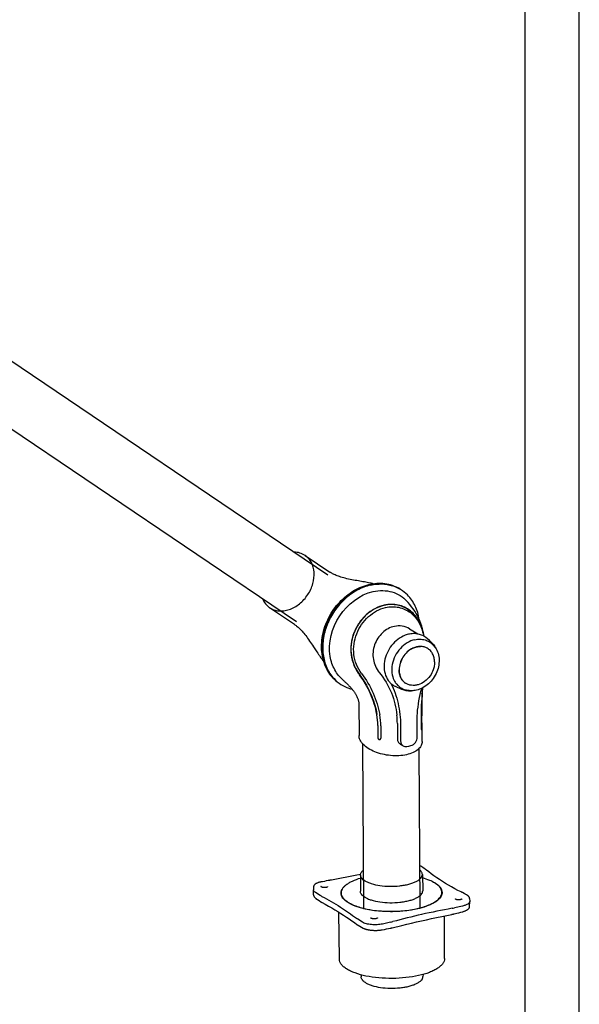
# Model space of a CAD drawing. Extents: x 0 to 420, y 0 to 297.
# Tile 7 of 8: x 368 to 420, y 57 to 148. Entities that reach past the tile are written whole.
import ezdxf

# ---------------------------------------------------------------- set-up
doc = ezdxf.new("R2010")
doc.units = 0
doc.header["$LTSCALE"] = 23.1
for name, color, linetype in [('100350_DXF_CONTINUOUS_LINE', 7, 'CONTINUOUS'), ('102160_DXF_CONTINUOUS_LINE', 7, 'CONTINUOUS'), ('102161_DXF_CONTINUOUS_LINE', 7, 'CONTINUOUS'), ('102200_DXF_CONTINUOUS_LINE', 7, 'CONTINUOUS'), ('102380_DXF_FORMAT', 7, 'CONTINUOUS'), ('105-5481_DXF_CONTINUOUS_LI', 7, 'CONTINUOUS')]:
    doc.layers.add(name, color=color, linetype=linetype)

msp = doc.modelspace()

# ---------------------------------------------------------------- linework, layer by layer
at = {"layer": '100350_DXF_CONTINUOUS_LINE', "color": 7, "linetype": 'CONTINUOUS'}
for p, q in [((405.285, 70.247), (405.258, 70.265)), ((405.526, 70.08), (405.425, 70.15)), ((399.762, 69.411), (399.744, 67.9)), ((405.475, 69.447), (405.513, 67.937)), ((405.631, 70.009), (405.526, 70.08)), ((396.241, 68.777), (396.089, 68.749)), ((396.412, 68.81), (396.241, 68.777)), ((396.588, 68.843), (396.412, 68.81)), ((396.768, 68.879), (396.588, 68.843)), ((396.701, 68.309), (396.699, 68.306)), ((396.847, 68.894), (396.768, 68.879)), ((397.059, 68.932), (397.018, 68.925)), ((397.526, 69.009), (397.059, 68.932)), ((395.406, 68.283), (395.403, 68.026)), ((395.403, 68.019), (395.403, 68.026)), ((395.415, 67.548), (395.403, 68.019)), ((395.406, 68.292), (395.406, 68.283)), ((396.033, 67.492), (395.587, 67.773)), ((397.978, 67.739), (397.98, 67.544)), ((407.28, 67.799), (407.281, 67.601)), ((409.07, 67.829), (409.061, 67.833)), ((409.171, 67.776), (409.155, 67.785)), ((409.187, 67.767), (409.171, 67.776)), ((409.347, 67.674), (409.187, 67.767)), ((409.45, 67.615), (409.347, 67.674)), ((409.55, 67.558), (409.45, 67.615)), ((409.64, 67.507), (409.55, 67.558)), ((409.64, 67.507), (409.64, 67.507)), ((395.621, 67.239), (395.621, 67.238)), ((395.621, 67.238), (395.762, 67.141)), ((395.762, 67.141), (395.916, 67.036)), ((395.916, 67.036), (396.076, 66.928)), ((409.2, 66.529), (408.44, 66.359)), ((408.556, 67.177), (408.556, 67.177)), ((409.164, 67.207), (409.164, 67.207)), ((409.852, 67.226), (409.859, 66.967)), ((409.853, 66.489), (409.859, 66.96)), ((409.859, 66.967), (409.859, 66.96)), ((397.802, 61.609), (397.75, 65.954)), ((407.265, 65.557), (408.206, 65.751)), ((407.535, 61.672), (407.532, 65.612)), ((408.206, 65.751), (408.246, 65.759)), ((408.418, 65.799), (408.677, 65.865)), ((408.677, 65.865), (408.853, 65.91)), ((408.853, 65.91), (409.024, 65.954)), ((409.024, 65.954), (409.178, 65.995)), ((399.196, 64.989), (399.424, 64.824)), ((399.424, 64.824), (399.425, 64.824)), ((399.948, 65.029), (399.502, 65.31)), ((399.542, 64.748), (399.694, 64.659)), ((399.694, 64.659), (399.848, 64.57)), ((400.706, 65.429), (400.706, 65.429)), ((401.312, 65.417), (401.309, 65.413)), ((401.313, 65.419), (401.312, 65.417)), ((401.315, 65.426), (401.315, 65.426)), ((402.536, 65.033), (401.777, 64.862)), ((399.848, 64.57), (399.989, 64.491)), ((401.75, 64.326), (401.988, 64.371)), ((401.75, 64.326), (401.75, 64.326)), ((401.988, 64.371), (402.161, 64.404)), ((402.161, 64.404), (402.34, 64.439)), ((402.34, 64.439), (402.51, 64.472)), ((402.51, 64.472), (402.548, 64.48)), ((399.818, 60.158), (399.823, 59.966)), ((405.538, 60.195), (405.535, 60.003))]:
    msp.add_line(p, q, dxfattribs=at)
for points in [[(405.258, 70.265), (405.22, 70.288), (405.216, 70.29)], [(405.425, 70.15), (405.326, 70.219), (405.285, 70.247)], [(399.766, 69.456), (399.415, 69.379), (398.948, 69.28), (398.478, 69.185), (398.004, 69.095), (397.526, 69.009)], [(405.813, 69.882), (405.799, 69.893), (405.784, 69.904), (405.769, 69.915), (405.754, 69.926), (405.738, 69.937), (405.631, 70.009)], [(405.848, 69.854), (405.841, 69.86), (405.827, 69.871), (405.813, 69.882)], [(409.061, 67.833), (408.773, 67.976), (408.479, 68.129), (408.188, 68.288), (407.9, 68.452), (407.615, 68.621), (407.338, 68.792), (407.067, 68.966), (406.803, 69.142), (406.548, 69.319), (406.304, 69.497), (406.068, 69.677), (405.848, 69.854)], [(396.089, 68.749), (396.049, 68.741), (395.998, 68.73), (395.947, 68.718), (395.897, 68.704), (395.848, 68.689), (395.8, 68.673), (395.755, 68.656), (395.713, 68.637), (395.672, 68.618), (395.635, 68.597), (395.599, 68.576), (395.567, 68.553), (395.538, 68.53), (395.511, 68.506), (395.488, 68.482), (395.467, 68.456), (395.449, 68.43), (395.435, 68.403), (395.423, 68.375), (395.414, 68.347), (395.409, 68.319), (395.406, 68.292)], [(396.699, 68.306), (396.695, 68.299), (396.69, 68.293), (396.683, 68.286), (396.674, 68.28), (396.665, 68.273), (396.654, 68.267), (396.642, 68.262), (396.629, 68.256), (396.615, 68.251), (396.6, 68.247), (396.585, 68.243), (396.568, 68.239), (396.551, 68.235), (396.533, 68.232), (396.514, 68.23), (396.494, 68.228), (396.475, 68.226), (396.454, 68.225), (396.434, 68.225), (396.413, 68.225), (396.392, 68.225), (396.371, 68.227), (396.35, 68.228), (396.33, 68.23), (396.31, 68.233), (396.29, 68.236), (396.271, 68.24), (396.252, 68.244), (396.234, 68.248), (396.217, 68.253), (396.201, 68.259), (396.186, 68.264), (396.172, 68.27), (396.159, 68.276), (396.147, 68.282), (396.136, 68.289), (396.126, 68.295), (396.118, 68.302), (396.111, 68.309), (396.105, 68.315), (396.101, 68.321), (396.098, 68.327), (396.095, 68.332), (396.094, 68.337), (396.094, 68.342)], [(396.703, 68.319), (396.703, 68.317), (396.702, 68.314), (396.702, 68.311), (396.701, 68.309)], [(397.018, 68.925), (396.991, 68.921), (396.965, 68.916), (396.938, 68.911), (396.912, 68.907), (396.885, 68.902), (396.847, 68.894)], [(395.415, 67.549), (395.417, 67.524), (395.421, 67.499), (395.427, 67.474), (395.436, 67.448), (395.448, 67.423), (395.462, 67.398), (395.478, 67.374), (395.497, 67.349), (395.519, 67.325), (395.543, 67.301), (395.569, 67.278)], [(409.155, 67.785), (409.138, 67.794), (409.122, 67.803), (409.104, 67.812), (409.087, 67.821), (409.07, 67.829)], [(409.852, 67.226), (409.852, 67.229), (409.85, 67.252), (409.846, 67.276), (409.839, 67.3), (409.829, 67.323), (409.817, 67.347), (409.803, 67.37), (409.786, 67.392), (409.766, 67.413), (409.744, 67.434), (409.72, 67.454), (409.693, 67.474), (409.664, 67.493), (409.64, 67.507)], [(395.569, 67.278), (395.598, 67.255), (395.621, 67.239)], [(396.076, 66.928), (396.092, 66.917), (396.109, 66.907), (396.125, 66.896), (396.142, 66.886), (396.159, 66.876), (396.177, 66.866), (396.194, 66.856), (396.497, 66.687)], [(396.497, 66.687), (396.795, 66.518), (397.087, 66.351), (397.372, 66.183), (397.652, 66.015), (397.925, 65.846), (398.192, 65.675), (398.453, 65.504), (398.707, 65.332), (398.955, 65.16), (399.196, 64.989)], [(409.158, 67.19), (409.154, 67.184), (409.148, 67.178), (409.141, 67.171), (409.133, 67.165), (409.124, 67.159), (409.113, 67.153), (409.102, 67.147), (409.089, 67.141), (409.076, 67.135), (409.061, 67.13), (409.046, 67.125), (409.03, 67.12), (409.013, 67.115), (408.995, 67.111), (408.977, 67.107), (408.958, 67.104), (408.938, 67.101), (408.918, 67.098), (408.898, 67.096), (408.878, 67.095), (408.857, 67.094), (408.837, 67.093), (408.817, 67.093), (408.797, 67.093), (408.777, 67.094), (408.758, 67.095), (408.739, 67.097), (408.72, 67.099), (408.703, 67.102), (408.686, 67.105), (408.67, 67.108), (408.654, 67.112), (408.64, 67.116), (408.627, 67.121), (408.614, 67.125), (408.603, 67.13), (408.593, 67.135), (408.584, 67.141), (408.577, 67.146), (408.57, 67.151), (408.565, 67.156), (408.562, 67.161), (408.559, 67.166), (408.557, 67.17), (408.556, 67.173), (408.556, 67.177)], [(409.162, 67.197), (409.162, 67.195), (409.158, 67.19)], [(409.164, 67.207), (409.164, 67.206), (409.164, 67.204), (409.164, 67.201), (409.163, 67.199), (409.162, 67.197)], [(409.178, 65.995), (409.209, 66.003), (409.254, 66.016), (409.298, 66.03), (409.342, 66.045), (409.386, 66.06), (409.428, 66.077), (409.47, 66.095), (409.51, 66.113), (409.549, 66.132), (409.585, 66.152), (409.619, 66.172), (409.651, 66.193), (409.681, 66.214), (409.708, 66.236), (409.733, 66.258), (409.756, 66.28), (409.776, 66.302), (409.794, 66.325), (409.809, 66.348), (409.823, 66.371), (409.833, 66.395), (409.842, 66.419), (409.848, 66.442), (409.852, 66.466), (409.853, 66.489)], [(408.246, 65.759), (408.272, 65.765), (408.299, 65.771), (408.326, 65.777), (408.352, 65.783), (408.378, 65.79), (408.418, 65.799)], [(399.425, 64.824), (399.431, 64.819), (399.445, 64.81), (399.459, 64.8), (399.474, 64.79), (399.488, 64.781), (399.503, 64.771), (399.518, 64.762), (399.534, 64.752), (399.542, 64.748)], [(401.309, 65.413), (401.305, 65.408), (401.3, 65.403), (401.293, 65.397), (401.285, 65.392), (401.276, 65.387), (401.265, 65.382), (401.254, 65.377), (401.241, 65.372), (401.228, 65.368), (401.214, 65.364), (401.198, 65.36), (401.182, 65.356), (401.165, 65.353), (401.148, 65.35), (401.129, 65.348), (401.11, 65.345), (401.091, 65.344), (401.071, 65.342), (401.051, 65.341), (401.03, 65.341), (401.01, 65.341), (400.989, 65.341), (400.969, 65.342), (400.949, 65.343), (400.929, 65.345), (400.909, 65.347), (400.89, 65.349), (400.872, 65.352), (400.854, 65.355), (400.837, 65.359), (400.821, 65.363), (400.805, 65.367), (400.791, 65.371), (400.777, 65.376), (400.765, 65.381), (400.754, 65.386), (400.744, 65.391), (400.735, 65.396), (400.727, 65.401), (400.721, 65.406), (400.716, 65.411), (400.712, 65.415), (400.709, 65.419), (400.707, 65.423), (400.707, 65.426), (400.706, 65.428), (400.706, 65.429)], [(401.315, 65.426), (401.315, 65.425), (401.314, 65.423), (401.314, 65.421), (401.313, 65.419)], [(402.548, 64.48), (402.574, 64.485), (402.599, 64.491), (402.624, 64.496), (402.649, 64.502), (402.674, 64.508), (402.699, 64.514), (403.583, 64.73)], [(403.583, 64.73), (404.03, 64.838), (404.482, 64.946), (404.937, 65.052), (405.396, 65.156), (405.858, 65.259), (406.324, 65.359), (406.793, 65.459), (407.265, 65.557)], [(399.989, 64.491), (400.015, 64.477), (400.053, 64.458), (400.092, 64.441), (400.133, 64.425), (400.176, 64.409), (400.222, 64.394), (400.269, 64.38), (400.318, 64.366), (400.369, 64.354), (400.421, 64.342), (400.474, 64.332), (400.528, 64.322), (400.584, 64.313), (400.641, 64.305), (400.699, 64.298), (400.757, 64.292), (400.816, 64.286), (400.875, 64.282), (400.935, 64.279), (400.995, 64.276), (401.056, 64.274), (401.116, 64.274), (401.177, 64.274), (401.238, 64.275), (401.298, 64.277), (401.358, 64.28), (401.418, 64.284), (401.478, 64.289), (401.537, 64.295), (401.595, 64.302), (401.652, 64.31), (401.707, 64.319), (401.75, 64.326)]]:
    msp.add_lwpolyline(points, dxfattribs=at)
for centre, radius, start, end in [((398.653, 67.46), 0.698, 164.87914, 169.17506), ((406.609, 67.512), 0.698, 11.63485, 15.65135), ((419.165, 4.315), 62.948, 102.61845, 105.12367), ((421.06, -3.981), 71.458, 100.34795, 102.64862), ((407.24, 71.71), 5.484, 280.34795, 282.64862), ((401.481, 69.747), 4.831, 282.61845, 285.12367)]:
    msp.add_arc(centre, radius, start, end, dxfattribs=at)
for points, knots in [([(399.762, 69.411), (399.763, 69.448), (399.775, 69.526), (399.846, 69.683), (399.941, 69.783), (400.013, 69.843)], [0, 0, 0, 0, 0.218507, 0.451738, 1, 1, 1, 1]), ([(400.156, 68.868), (400.096, 68.906), (399.988, 68.984), (399.86, 69.118), (399.78, 69.261), (399.762, 69.363), (399.762, 69.411)], [0, 0, 0, 0, 0.305059, 0.566861, 0.793441, 1, 1, 1, 1]), ([(400.156, 68.868), (400.242, 68.814), (400.436, 68.715), (400.896, 68.547), (401.577, 68.405), (402.46, 68.339), (403.222, 68.372), (403.812, 68.455), (404.216, 68.542), (404.578, 68.651), (404.889, 68.78), (405.141, 68.926), (405.329, 69.086), (405.449, 69.26), (405.476, 69.388), (405.475, 69.447)], [0, 0, 0, 0, 0.052382, 0.112715, 0.253197, 0.41047, 0.570423, 0.646859, 0.718618, 0.784209, 0.842443, 0.892576, 0.934549, 0.969423, 1, 1, 1, 1]), ([(405.475, 69.447), (405.474, 69.485), (405.46, 69.562), (405.388, 69.719), (405.292, 69.817), (405.219, 69.877)], [0, 0, 0, 0, 0.218508, 0.451742, 1, 1, 1, 1]), ([(397.954, 67.72), (397.953, 67.797), (397.982, 67.959), (398.108, 68.189), (398.309, 68.406), (398.477, 68.532), (398.572, 68.594)], [0, 0, 0, 0, 0.207222, 0.434494, 0.696192, 1, 1, 1, 1]), ([(397.978, 67.739), (397.978, 67.805), (397.999, 67.943), (398.092, 68.142), (398.244, 68.333), (398.45, 68.515), (398.709, 68.687), (399.141, 68.911), (399.503, 69.041), (399.758, 69.117)], [0, 0, 0, 0, 0.083389, 0.172999, 0.273631, 0.388249, 0.518274, 0.664018, 1, 1, 1, 1]), ([(405.482, 69.154), (405.7, 69.092), (406.098, 68.958), (406.476, 68.772), (406.639, 68.67)], [0, 0, 0, 0, 0.539416, 1, 1, 1, 1]), ([(406.951, 68.433), (406.929, 68.454), (406.831, 68.541), (406.724, 68.616), (406.639, 68.67)], [0, 0, 0, 0, 0.234302, 1, 1, 1, 1]), ([(406.664, 68.654), (406.761, 68.593), (406.934, 68.468), (407.142, 68.251), (407.273, 68.022), (407.304, 67.858), (407.305, 67.781)], [0, 0, 0, 0, 0.304414, 0.566302, 0.793328, 1, 1, 1, 1]), ([(407.28, 67.799), (407.28, 67.853), (407.264, 67.966), (407.173, 68.195), (407.048, 68.343), (406.951, 68.433)], [0, 0, 0, 0, 0.223924, 0.459542, 1, 1, 1, 1]), ([(395.587, 67.773), (395.56, 67.79), (395.511, 67.825), (395.451, 67.886), (395.413, 67.951), (395.404, 67.997), (395.403, 68.019)], [0, 0, 0, 0, 0.304084, 0.566153, 0.793485, 1, 1, 1, 1]), ([(396.166, 67.416), (396.154, 67.422), (396.109, 67.446), (396.065, 67.472), (396.033, 67.492)], [0, 0, 0, 0, 0.258151, 1, 1, 1, 1]), ([(396.166, 67.416), (396.755, 67.111), (397.862, 66.484), (398.909, 65.762), (399.388, 65.39)], [0, 0, 0, 0, 0.52265, 1, 1, 1, 1]), ([(398.003, 67.472), (397.995, 67.492), (397.967, 67.572), (397.954, 67.657), (397.954, 67.72)], [0, 0, 0, 0, 0.257141, 1, 1, 1, 1]), ([(398.619, 66.868), (398.523, 66.929), (398.349, 67.053), (398.142, 67.269), (398.01, 67.498), (397.979, 67.661), (397.978, 67.739)], [0, 0, 0, 0, 0.304586, 0.56652, 0.79348, 1, 1, 1, 1]), ([(404.998, 66.26), (404.653, 66.183), (403.931, 66.066), (402.823, 65.993), (401.704, 66.019), (400.639, 66.143), (399.689, 66.357), (399.003, 66.611), (398.562, 66.859), (398.248, 67.094), (398.065, 67.314), (398.003, 67.472)], [0, 0, 0, 0, 0.142993, 0.294976, 0.448238, 0.594961, 0.7279, 0.841168, 0.889295, 0.931552, 1, 1, 1, 1]), ([(398.619, 66.868), (398.758, 66.781), (399.074, 66.619), (399.605, 66.424), (400.215, 66.264), (401.135, 66.098), (402.36, 66.007), (403.597, 66.059), (404.556, 66.193), (405.213, 66.332), (405.804, 66.509), (406.311, 66.717), (406.725, 66.954), (407.034, 67.213), (407.233, 67.494), (407.281, 67.703), (407.28, 67.799)], [0, 0, 0, 0, 0.052291, 0.112503, 0.179762, 0.252795, 0.409765, 0.569522, 0.645931, 0.717719, 0.783402, 0.841788, 0.892122, 0.934315, 0.969373, 1, 1, 1, 1]), ([(400.141, 67.352), (400.081, 67.39), (399.972, 67.468), (399.842, 67.604), (399.761, 67.748), (399.743, 67.851), (399.744, 67.9)], [0, 0, 0, 0, 0.305059, 0.566861, 0.793441, 1, 1, 1, 1]), ([(400.141, 67.352), (400.228, 67.298), (400.424, 67.197), (400.889, 67.027), (401.576, 66.884), (402.468, 66.818), (403.238, 66.851), (403.833, 66.935), (404.241, 67.022), (404.607, 67.133), (404.921, 67.263), (405.176, 67.41), (405.366, 67.572), (405.487, 67.748), (405.514, 67.877), (405.513, 67.937)], [0, 0, 0, 0, 0.052382, 0.112715, 0.253197, 0.41047, 0.570423, 0.646859, 0.718618, 0.784209, 0.842443, 0.892576, 0.934549, 0.969423, 1, 1, 1, 1]), ([(407.261, 67.538), (407.208, 67.394), (407.053, 67.188), (406.781, 66.963), (406.401, 66.724), (405.804, 66.469), (405.283, 66.324), (404.998, 66.26)], [0, 0, 0, 0, 0.172442, 0.277135, 0.395569, 0.673222, 1, 1, 1, 1]), ([(407.305, 67.781), (407.305, 67.76), (407.302, 67.678), (407.283, 67.597), (407.261, 67.538)], [0, 0, 0, 0, 0.245988, 1, 1, 1, 1]), ([(409.859, 66.96), (409.859, 66.938), (409.85, 66.893), (409.813, 66.828), (409.756, 66.766), (409.645, 66.684), (409.458, 66.597), (409.292, 66.55), (409.2, 66.529)], [0, 0, 0, 0, 0.078527, 0.164856, 0.264219, 0.379394, 0.659304, 1, 1, 1, 1]), ([(399.502, 65.31), (399.492, 65.316), (399.453, 65.341), (399.415, 65.368), (399.388, 65.39)], [0, 0, 0, 0, 0.25889, 1, 1, 1, 1]), ([(401.777, 64.862), (401.615, 64.826), (401.277, 64.783), (400.778, 64.791), (400.381, 64.854), (400.11, 64.943), (399.997, 64.998), (399.948, 65.029)], [0, 0, 0, 0, 0.265715, 0.544086, 0.798873, 0.907568, 1, 1, 1, 1]), ([(405.134, 60.094), (404.748, 60.007), (403.939, 59.879), (402.702, 59.81), (401.462, 59.859), (400.303, 60.023), (399.429, 60.255), (398.837, 60.496), (398.478, 60.689), (398.188, 60.898), (397.973, 61.122), (397.837, 61.36), (397.803, 61.529), (397.802, 61.609)], [0, 0, 0, 0, 0.148659, 0.306704, 0.464908, 0.614028, 0.745759, 0.8031, 0.854033, 0.89843, 0.936657, 0.969819, 1, 1, 1, 1]), ([(407.535, 61.672), (407.535, 61.592), (407.504, 61.424), (407.373, 61.187), (407.165, 60.962), (406.883, 60.75), (406.532, 60.554), (405.952, 60.305), (405.471, 60.169), (405.134, 60.094)], [0, 0, 0, 0, 0.078489, 0.164609, 0.263728, 0.378717, 0.510555, 0.658954, 1, 1, 1, 1]), ([(400.217, 59.439), (400.158, 59.475), (400.053, 59.551), (399.926, 59.681), (399.845, 59.82), (399.824, 59.919), (399.823, 59.966)], [0, 0, 0, 0, 0.304095, 0.566148, 0.793487, 1, 1, 1, 1]), ([(400.217, 59.439), (400.302, 59.385), (400.495, 59.286), (400.952, 59.119), (401.628, 58.977), (402.506, 58.91), (403.264, 58.941), (403.852, 59.022), (404.256, 59.107), (404.619, 59.214), (404.931, 59.342), (405.187, 59.486), (405.378, 59.644), (405.503, 59.816), (405.535, 59.943), (405.535, 60.003)], [0, 0, 0, 0, 0.052213, 0.112316, 0.252224, 0.408927, 0.568522, 0.644917, 0.71675, 0.782538, 0.841088, 0.891632, 0.934056, 0.969308, 1, 1, 1, 1])]:
    msp.add_open_spline(points, degree=3, knots=knots, dxfattribs=at)
at = {"layer": '102160_DXF_CONTINUOUS_LINE', "color": 7, "linetype": 'CONTINUOUS'}
for p, q in [((396.745, 97.14), (357.434, 123.654)), ((393.834, 92.825), (354.538, 119.329))]:
    msp.add_line(p, q, dxfattribs=at)
at = {"layer": '102161_DXF_CONTINUOUS_LINE', "color": 7, "linetype": 'CONTINUOUS'}
for p, q in [((399.938, 81.553), (400.036, 66.285)), ((405.146, 81.069), (405.241, 66.319))]:
    msp.add_line(p, q, dxfattribs=at)
at = {"layer": '102200_DXF_CONTINUOUS_LINE', "color": 7, "linetype": 'CONTINUOUS'}
for p, q in [((394.629, 98.95), (396.922, 97.403)), ((393.657, 92.562), (391.348, 94.119)), ((397.159, 93.791), (397.161, 93.794)), ((404.294, 92.164), (405.052, 91.687)), ((395.404, 90.51), (395.647, 90.138)), ((398.27, 87.311), (398.319, 87.265)), ((398.319, 87.265), (398.373, 87.214)), ((398.373, 87.214), (398.432, 87.158)), ((398.432, 87.158), (398.493, 87.099)), ((398.493, 87.099), (398.556, 87.037)), ((405.442, 86.186), (405.443, 86.204)), ((399.598, 85.223), (399.616, 82.3)), ((405.396, 85.078), (405.397, 85.103)), ((405.398, 85.166), (405.4, 85.212)), ((405.404, 85.103), (405.405, 85.166)), ((405.404, 85.078), (405.404, 85.103)), ((405.404, 85.053), (405.404, 85.078)), ((405.431, 85.19), (405.431, 85.165)), ((405.459, 81.756), (405.436, 85.261)), ((401.531, 84.242), (401.532, 84.235)), ((401.535, 84.219), (401.536, 84.211)), ((405.386, 84.13), (405.386, 84.137)), ((405.394, 82.887), (405.387, 84.019)), ((405.412, 82.998), (405.404, 84.13)), ((405.437, 82.997), (405.43, 84.129)), ((401.35, 83.213), (401.357, 82.081)), ((401.359, 83.222), (401.367, 82.09)), ((401.628, 83.184), (401.628, 83.175)), ((401.628, 83.175), (401.635, 82.043)), ((403.163, 83.403), (403.172, 81.985)), ((403.458, 83.217), (403.467, 81.799)), ((405.003, 82.144), (404.994, 83.562)), ((403.436, 81.51), (403.696, 81.346)), ((404.053, 81.287), (404.239, 81.323)), ((404.239, 81.323), (404.426, 81.37))]:
    msp.add_line(p, q, dxfattribs=at)
for points in [[(399.558, 96.593), (399.413, 96.619), (399.263, 96.645), (399.112, 96.673), (398.959, 96.702), (398.804, 96.733), (398.651, 96.766), (398.498, 96.801), (398.348, 96.838), (398.203, 96.876), (398.069, 96.914), (397.942, 96.952), (397.822, 96.99), (397.709, 97.029), (397.604, 97.068), (397.504, 97.106), (397.41, 97.146), (397.322, 97.184), (397.241, 97.223), (397.166, 97.26), (397.099, 97.296), (397.039, 97.33), (396.987, 97.361), (396.942, 97.389), (396.921, 97.403)], [(400.937, 96.326), (400.856, 96.345), (400.737, 96.373), (400.616, 96.399), (400.492, 96.425), (400.367, 96.45), (400.24, 96.474), (400.109, 96.498), (399.977, 96.521), (399.558, 96.593)], [(405.651, 91.456), (405.615, 91.669), (405.563, 91.916), (405.5, 92.162), (405.426, 92.409), (405.34, 92.657), (405.244, 92.899), (405.139, 93.133), (405.025, 93.361), (404.902, 93.583), (404.771, 93.798), (404.633, 94.006), (404.486, 94.209), (404.331, 94.408), (404.167, 94.601), (404.079, 94.699)], [(393.657, 92.562), (393.684, 92.544), (393.734, 92.507), (393.789, 92.466), (393.847, 92.419), (393.909, 92.367), (393.975, 92.31), (394.043, 92.247), (394.114, 92.179), (394.188, 92.104), (394.264, 92.024), (394.343, 91.939), (394.425, 91.847), (394.509, 91.748), (394.595, 91.644), (394.683, 91.532), (394.774, 91.415), (394.866, 91.291), (394.958, 91.164), (395.05, 91.035), (395.141, 90.903), (395.23, 90.771), (395.318, 90.64), (395.404, 90.51)], [(395.647, 90.138), (395.724, 90.021), (395.8, 89.907), (395.875, 89.795), (395.949, 89.687), (396.023, 89.581), (396.097, 89.477), (396.17, 89.376), (396.244, 89.278), (396.318, 89.181), (396.358, 89.131)], [(398.163, 87.407), (398.169, 87.401), (398.18, 87.392), (398.193, 87.38), (398.209, 87.366), (398.227, 87.35), (398.248, 87.331), (398.27, 87.311)], [(398.556, 87.037), (398.621, 86.972), (398.653, 86.939), (398.686, 86.905), (398.72, 86.871), (398.753, 86.836), (398.787, 86.8), (398.82, 86.764), (398.854, 86.727), (398.888, 86.689), (398.922, 86.65), (398.956, 86.611), (398.991, 86.57), (399.025, 86.528), (399.059, 86.485), (399.094, 86.441), (399.128, 86.395), (399.162, 86.348), (399.197, 86.299), (399.231, 86.248), (399.265, 86.195), (399.298, 86.141), (399.332, 86.083), (399.365, 86.021), (399.398, 85.957), (399.43, 85.89), (399.46, 85.821), (399.488, 85.751), (399.513, 85.682), (399.533, 85.616), (399.551, 85.553), (399.565, 85.493), (399.577, 85.437), (399.585, 85.385), (399.591, 85.336), (399.595, 85.29), (399.597, 85.247), (399.598, 85.223)]]:
    msp.add_lwpolyline(points, dxfattribs=at)
for centre, radius, start, end in [((401.696, 92.925), 3.376, 58.41019, 72.58288), ((401.631, 92.98), 3.364, 56.97203, 71.24052), ((401.697, 92.938), 3.365, 44.4112, 58.30907), ((402.758, 91.123), 3.088, 102.66002, 102.86234), ((399.691, 89.897), 3.363, 224.40846, 238.67688), ((399.77, 89.863), 3.377, 223.06968, 237.23681), ((399.758, 89.856), 3.365, 237.33808, 251.24055), ((399.847, 90.115), 3.639, 251.22957, 256.22564), ((441.619, 84.057), 36.24, 175.83638, 176.60343), ((433.554, 84.926), 28.126, 176.39872, 177.43257), ((435.527, 84.402), 30.139, 176.60536, 178.46004), ((430.682, 85.055), 25.252, 177.43507, 179.69466), ((432.542, 84.488), 27.153, 178.56896, 178.70318), ((429.856, 85.079), 24.452, 179.07766, 179.79468), ((392.392, 82.748), 8.993, 9.47622, 9.62918), ((394.939, 83.17), 6.411, 0.38656, 9.51213), ((394.86, 83.176), 6.499, 0.40334, 9.40361), ((395.576, 83.192), 6.047, 9.7802, 9.93146), ((395.236, 83.132), 6.392, 0.46235, 9.71626), ((394.722, 83.35), 8.441, 0.35705, 5.64439), ((436.018, 84.216), 30.632, 180.16069, 180.36814), ((404.393, 82.993), 1.019, 356.49908, 0.30099), ((404.939, 82.924), 0.469, 349.556, 351.14816)]:
    msp.add_arc(centre, radius, start, end, dxfattribs=at)
for points, knots in [([(394.629, 98.95), (394.483, 99.048), (394.152, 99.203), (393.792, 99.254), (393.609, 99.256)], [0, 0, 0, 0, 0.490566, 1, 1, 1, 1]), ([(394.879, 95.326), (395.085, 95.639), (395.397, 96.309), (395.527, 97.36), (395.317, 98.172), (394.969, 98.675), (394.748, 98.869), (394.629, 98.95)], [0, 0, 0, 0, 0.281741, 0.544872, 0.781398, 0.892067, 1, 1, 1, 1]), ([(400.699, 96.207), (400.266, 96.11), (399.402, 95.776), (398.259, 94.951), (397.31, 93.854), (396.624, 92.568), (396.255, 91.188), (396.234, 89.818), (396.567, 88.562), (397.028, 87.851), (397.303, 87.557)], [0, 0, 0, 0, 0.121966, 0.250657, 0.383568, 0.517152, 0.647701, 0.772238, 0.88938, 1, 1, 1, 1]), ([(397.161, 93.794), (397.477, 94.274), (398.23, 95.138), (399.639, 96.046), (400.957, 96.386), (401.987, 96.358), (402.479, 96.246), (402.713, 96.166)], [0, 0, 0, 0, 0.266754, 0.524244, 0.767795, 0.885087, 1, 1, 1, 1]), ([(402.713, 96.166), (402.486, 96.243), (402.009, 96.351), (401, 96.375), (399.695, 96.03), (398.289, 95.117), (397.533, 94.248), (397.215, 93.763)], [0, 0, 0, 0, 0.111854, 0.226983, 0.46933, 0.729099, 1, 1, 1, 1]), ([(400.699, 96.207), (401.036, 96.283), (401.715, 96.355), (402.392, 96.246), (402.707, 96.147)], [0, 0, 0, 0, 0.511219, 1, 1, 1, 1]), ([(400.92, 95.609), (401.213, 95.675), (401.803, 95.74), (402.67, 95.616), (403.455, 95.27), (403.89, 94.906), (404.079, 94.699)], [0, 0, 0, 0, 0.261628, 0.512112, 0.756129, 1, 1, 1, 1]), ([(390.683, 94.949), (390.753, 94.78), (390.935, 94.465), (391.202, 94.217), (391.348, 94.119)], [0, 0, 0, 0, 0.509136, 1, 1, 1, 1]), ([(391.348, 94.119), (391.47, 94.037), (391.741, 93.901), (392.356, 93.768), (393.213, 93.893), (394.158, 94.438), (394.667, 95.004), (394.879, 95.326)], [0, 0, 0, 0, 0.107509, 0.217995, 0.454869, 0.718657, 1, 1, 1, 1]), ([(396.954, 89.607), (396.742, 90.874), (397.439, 93.599), (399.677, 95.33), (400.92, 95.609)], [0, 0, 0, 0, 0.502127, 1, 1, 1, 1]), ([(405.185, 93.033), (405.121, 93.46), (404.88, 94.285), (404.391, 94.997), (404.101, 95.293)], [0, 0, 0, 0, 0.51032, 1, 1, 1, 1]), ([(401.948, 94.352), (401.645, 94.283), (401.042, 94.053), (400.244, 93.479), (399.583, 92.709), (399.107, 91.793), (398.851, 90.789), (398.845, 89.755), (399.11, 88.755), (399.46, 88.162), (399.665, 87.889)], [0, 0, 0, 0, 0.116028, 0.237421, 0.363062, 0.490981, 0.619133, 0.746209, 0.872576, 1, 1, 1, 1]), ([(401.942, 94.333), (401.599, 94.256), (400.918, 93.98), (400.045, 93.282), (399.362, 92.347), (398.946, 91.273), (398.83, 90.209), (398.964, 89.282), (399.259, 88.524), (399.531, 88.095), (399.678, 87.9)], [0, 0, 0, 0, 0.131694, 0.270371, 0.414148, 0.560761, 0.697093, 0.810652, 0.908449, 1, 1, 1, 1]), ([(399.856, 88.022), (399.662, 88.28), (399.336, 88.846), (399.102, 89.796), (399.121, 90.776), (399.453, 92.027), (400.197, 93.123), (401.214, 93.849), (401.784, 94.068), (402.07, 94.134)], [0, 0, 0, 0, 0.12764, 0.254418, 0.381885, 0.510288, 0.762333, 0.883794, 1, 1, 1, 1]), ([(405.567, 91.728), (405.472, 92.148), (405.175, 92.959), (404.336, 93.93), (403.178, 94.447), (402.34, 94.423), (401.942, 94.333)], [0, 0, 0, 0, 0.259263, 0.512001, 0.753367, 1, 1, 1, 1]), ([(405.648, 91.458), (405.569, 91.925), (405.358, 92.607), (404.853, 93.374), (404.387, 93.837), (403.841, 94.179), (403.236, 94.386), (402.593, 94.451), (402.161, 94.399), (401.948, 94.352)], [0, 0, 0, 0, 0.267917, 0.394725, 0.517241, 0.637026, 0.756113, 0.876524, 1, 1, 1, 1]), ([(402.081, 94.136), (402.474, 94.225), (403.302, 94.245), (404.437, 93.72), (405.26, 92.733), (405.539, 91.907), (405.625, 91.472)], [0, 0, 0, 0, 0.24393, 0.482732, 0.73163, 1, 1, 1, 1]), ([(397.288, 87.543), (397.109, 87.726), (396.784, 88.137), (396.305, 89.094), (396.058, 90.49), (396.322, 92.214), (396.831, 93.293), (397.159, 93.791)], [0, 0, 0, 0, 0.114657, 0.23181, 0.475473, 0.733374, 1, 1, 1, 1]), ([(397.288, 87.543), (397.114, 87.72), (396.8, 88.12), (396.333, 89.062), (396.096, 90.45), (396.368, 92.175), (396.883, 93.26), (397.215, 93.763)], [0, 0, 0, 0, 0.111543, 0.226518, 0.469049, 0.729308, 1, 1, 1, 1]), ([(402.889, 92.392), (402.689, 92.347), (402.291, 92.194), (401.767, 91.812), (401.338, 91.298), (401.036, 90.688), (400.889, 90.019), (400.915, 89.336), (401.117, 88.686), (401.354, 88.3), (401.492, 88.123)], [0, 0, 0, 0, 0.116021, 0.23746, 0.363098, 0.490951, 0.619083, 0.746465, 0.873252, 1, 1, 1, 1]), ([(404.294, 92.164), (404.092, 92.291), (403.625, 92.468), (403.128, 92.446), (402.889, 92.392)], [0, 0, 0, 0, 0.493921, 1, 1, 1, 1]), ([(398.163, 87.407), (397.847, 87.673), (397.298, 88.35), (397.027, 89.175), (396.954, 89.607)], [0, 0, 0, 0, 0.485244, 1, 1, 1, 1]), ([(401.258, 84.253), (401.148, 84.902), (400.756, 86.191), (400.07, 87.349), (399.665, 87.889)], [0, 0, 0, 0, 0.493896, 1, 1, 1, 1]), ([(399.678, 87.9), (400.134, 87.292), (400.809, 86.112), (401.178, 84.811), (401.272, 84.238)], [0, 0, 0, 0, 0.566793, 1, 1, 1, 1]), ([(399.856, 88.022), (400.279, 87.46), (400.995, 86.255), (401.412, 84.916), (401.531, 84.242)], [0, 0, 0, 0, 0.506808, 1, 1, 1, 1]), ([(401.492, 88.123), (401.943, 87.546), (402.697, 86.298), (403.052, 84.88), (403.122, 84.179)], [0, 0, 0, 0, 0.509767, 1, 1, 1, 1]), ([(402.563, 87.122), (402.858, 86.537), (403.308, 85.254), (403.454, 83.906), (403.458, 83.217)], [0, 0, 0, 0, 0.487587, 1, 1, 1, 1]), ([(404.994, 83.562), (404.992, 83.818), (405.025, 84.865), (405.213, 85.906), (405.429, 86.666)], [0, 0, 0, 0, 0.245078, 1, 1, 1, 1]), ([(405.386, 84.137), (405.386, 84.214), (405.386, 84.528), (405.391, 84.842), (405.396, 85.078)], [0, 0, 0, 0, 0.245807, 1, 1, 1, 1]), ([(405.404, 84.13), (405.403, 84.362), (405.403, 84.67), (405.404, 84.977), (405.404, 85.053)], [0, 0, 0, 0, 0.752498, 1, 1, 1, 1]), ([(405.431, 85.165), (405.43, 85.077), (405.428, 84.732), (405.428, 84.387), (405.43, 84.129)], [0, 0, 0, 0, 0.254667, 1, 1, 1, 1]), ([(405.394, 82.887), (405.394, 82.882), (405.395, 82.864), (405.396, 82.845), (405.398, 82.832)], [0, 0, 0, 0, 0.27746, 1, 1, 1, 1]), ([(405.402, 82.852), (405.403, 82.858), (405.406, 82.884), (405.408, 82.91), (405.41, 82.931)], [0, 0, 0, 0, 0.226699, 1, 1, 1, 1]), ([(405.412, 82.794), (405.414, 82.794), (405.419, 82.8), (405.426, 82.821), (405.433, 82.865), (405.436, 82.927), (405.437, 82.973), (405.437, 82.997)], [0, 0, 0, 0, 0.033424, 0.099766, 0.333013, 0.65776, 1, 1, 1, 1]), ([(404.02, 80.522), (403.786, 80.469), (403.292, 80.407), (402.538, 80.425), (401.786, 80.55), (401.087, 80.77), (400.485, 81.071), (400.014, 81.435), (399.701, 81.845), (399.617, 82.156), (399.616, 82.3)], [0, 0, 0, 0, 0.138458, 0.285674, 0.434198, 0.576692, 0.706959, 0.820801, 0.917169, 1, 1, 1, 1]), ([(401.357, 82.081), (401.358, 82.052), (401.376, 81.994), (401.441, 81.933), (401.527, 81.913), (401.581, 81.937), (401.6, 81.956)], [0, 0, 0, 0, 0.254593, 0.516851, 0.76648, 1, 1, 1, 1]), ([(401.367, 82.09), (401.367, 82.062), (401.384, 82.006), (401.447, 81.947), (401.528, 81.924), (401.582, 81.942), (401.601, 81.958)], [0, 0, 0, 0, 0.253365, 0.515837, 0.767391, 1, 1, 1, 1]), ([(403.172, 81.985), (403.172, 81.89), (403.221, 81.7), (403.357, 81.559), (403.436, 81.51)], [0, 0, 0, 0, 0.504725, 1, 1, 1, 1]), ([(404.426, 81.37), (404.588, 81.411), (404.883, 81.63), (405.004, 81.972), (405.003, 82.144)], [0, 0, 0, 0, 0.493462, 1, 1, 1, 1]), ([(405.398, 82.832), (405.399, 82.822), (405.401, 82.811), (405.407, 82.794), (405.412, 82.794)], [0, 0, 0, 0, 0.691105, 1, 1, 1, 1]), ([(403.467, 81.799), (403.468, 81.708), (403.504, 81.53), (403.625, 81.391), (403.696, 81.346)], [0, 0, 0, 0, 0.521158, 1, 1, 1, 1]), ([(403.696, 81.346), (403.746, 81.315), (403.865, 81.27), (403.991, 81.275), (404.053, 81.287)], [0, 0, 0, 0, 0.487445, 1, 1, 1, 1]), ([(405.459, 81.756), (405.46, 81.621), (405.387, 81.329), (405.075, 80.966), (404.602, 80.686), (404.226, 80.568), (404.02, 80.522)], [0, 0, 0, 0, 0.200258, 0.423369, 0.688823, 1, 1, 1, 1])]:
    msp.add_open_spline(points, degree=3, knots=knots, dxfattribs=at)
for points in [[(401.6, 81.956), (401.611, 81.967), (401.621, 81.982), (401.627, 81.997)], [(401.627, 81.997), (401.632, 82.012), (401.635, 82.027), (401.635, 82.043)]]:
    msp.add_open_spline(points, degree=3, dxfattribs=at)
at = {"layer": '102380_DXF_FORMAT', "color": 7, "linetype": 'CONTINUOUS'}
for p, q in [((419.998, -0.002), (419.998, 296.998)), ((414.998, 4.998), (414.998, 291.998))]:
    msp.add_line(p, q, dxfattribs=at)
at = {"layer": '105-5481_DXF_CONTINUOUS_LI', "color": 7, "linetype": 'CONTINUOUS'}
msp.add_line((403.712, 87.322), (403.71, 87.324), dxfattribs=at)
for centre, radius, start, end in [((402.632, 87.205), 5.219, 43.02782, 52.84326), ((405.295, 89.101), 1.428, 89.4543, 89.76257), ((402.741, 87.311), 5.018, 40.08906, 41.88948), ((404.885, 88.319), 1.547, 197.56964, 198.3046), ((404.255, 89.178), 2.368, 324.63908, 325.05228), ((405.331, 91.495), 5.219, 242.80854, 252.62398), ((404.623, 88.18), 1.252, 223.27528, 226.68382), ((404.626, 88.173), 1.248, 226.0725, 226.35703), ((404.616, 88.162), 1.232, 226.34981, 235.29814), ((405.283, 91.351), 5.018, 253.76232, 255.56274)]:
    msp.add_arc(centre, radius, start, end, dxfattribs=at)
for points, knots in [([(404.067, 91.627), (403.823, 91.554), (403.345, 91.325), (402.739, 90.798), (402.27, 90.124), (401.982, 89.364), (401.9, 88.584), (402.037, 87.853), (402.334, 87.336), (402.661, 87.023), (402.848, 86.903), (402.946, 86.853)], [0, 0, 0, 0, 0.125816, 0.258338, 0.393945, 0.528131, 0.656792, 0.777496, 0.890574, 0.945483, 1, 1, 1, 1]), ([(404.785, 91.156), (404.535, 91.1), (404.038, 90.891), (403.411, 90.367), (402.934, 89.679), (402.659, 88.899), (402.615, 88.107), (402.786, 87.494), (403.04, 87.091), (403.279, 86.842), (403.561, 86.65), (403.772, 86.565), (403.88, 86.533)], [0, 0, 0, 0, 0.125345, 0.258405, 0.395027, 0.529839, 0.658078, 0.777384, 0.834251, 0.889782, 0.944747, 1, 1, 1, 1]), ([(405.784, 91.365), (405.669, 91.452), (405.414, 91.599), (404.984, 91.717), (404.525, 91.731), (404.218, 91.672), (404.067, 91.627)], [0, 0, 0, 0, 0.240532, 0.484576, 0.736742, 1, 1, 1, 1]), ([(404.785, 91.156), (404.942, 91.191), (405.259, 91.226), (405.724, 91.158), (406.144, 90.97), (406.377, 90.773), (406.477, 90.661)], [0, 0, 0, 0, 0.261612, 0.512019, 0.756001, 1, 1, 1, 1]), ([(404.599, 90.373), (404.226, 90.2), (403.585, 89.608), (403.324, 88.776), (403.327, 88.364)], [0, 0, 0, 0, 0.499784, 1, 1, 1, 1]), ([(404.602, 90.368), (404.229, 90.194), (403.59, 89.602), (403.33, 88.771), (403.333, 88.36)], [0, 0, 0, 0, 0.499848, 1, 1, 1, 1]), ([(404.599, 90.373), (404.712, 90.426), (404.944, 90.507), (405.189, 90.534), (405.308, 90.532)], [0, 0, 0, 0, 0.512088, 1, 1, 1, 1]), ([(405.301, 90.529), (405.183, 90.529), (404.942, 90.5), (404.713, 90.42), (404.602, 90.368)], [0, 0, 0, 0, 0.488089, 1, 1, 1, 1]), ([(406.58, 90.542), (406.704, 90.395), (406.908, 90.047), (407.046, 89.447), (407.021, 88.804), (406.837, 88.163), (406.511, 87.57), (406.065, 87.066), (405.529, 86.686), (405.126, 86.531), (404.923, 86.486)], [0, 0, 0, 0, 0.113006, 0.231613, 0.356465, 0.486355, 0.618696, 0.750267, 0.878041, 1, 1, 1, 1]), ([(405.931, 90.367), (405.838, 90.42), (405.635, 90.502), (405.418, 90.531), (405.308, 90.532)], [0, 0, 0, 0, 0.493413, 1, 1, 1, 1]), ([(405.937, 90.364), (405.843, 90.417), (405.638, 90.5), (405.419, 90.528), (405.308, 90.529)], [0, 0, 0, 0, 0.493317, 1, 1, 1, 1]), ([(406.609, 89.096), (406.608, 89.229), (406.579, 89.49), (406.446, 89.852), (406.232, 90.155), (406.04, 90.305), (405.937, 90.364)], [0, 0, 0, 0, 0.267057, 0.520658, 0.763232, 1, 1, 1, 1]), ([(406.447, 90.767), (406.486, 90.725), (406.636, 90.548), (406.751, 90.342), (406.816, 90.18)], [0, 0, 0, 0, 0.246469, 1, 1, 1, 1]), ([(403.327, 88.364), (403.327, 88.319), (403.334, 88.146), (403.367, 87.973), (403.406, 87.85)], [0, 0, 0, 0, 0.25664, 1, 1, 1, 1]), ([(403.41, 87.852), (403.398, 87.892), (403.352, 88.057), (403.333, 88.23), (403.333, 88.36)], [0, 0, 0, 0, 0.244091, 1, 1, 1, 1]), ([(406.538, 88.551), (406.52, 88.486), (406.439, 88.229), (406.312, 87.987), (406.196, 87.821)], [0, 0, 0, 0, 0.247784, 1, 1, 1, 1]), ([(406.609, 89.096), (406.61, 89.051), (406.604, 88.867), (406.573, 88.684), (406.538, 88.551)], [0, 0, 0, 0, 0.245218, 1, 1, 1, 1]), ([(403.71, 87.324), (403.642, 87.397), (403.52, 87.563), (403.438, 87.752), (403.406, 87.85)], [0, 0, 0, 0, 0.491205, 1, 1, 1, 1]), ([(403.761, 87.274), (403.683, 87.349), (403.544, 87.524), (403.452, 87.726), (403.416, 87.833)], [0, 0, 0, 0, 0.490844, 1, 1, 1, 1]), ([(406.186, 87.807), (406.048, 87.613), (405.72, 87.272), (405.202, 87.003), (404.773, 86.921), (404.463, 86.927), (404.17, 87.001), (403.995, 87.093), (403.915, 87.149)], [0, 0, 0, 0, 0.274721, 0.534138, 0.656593, 0.77414, 0.887982, 1, 1, 1, 1]), ([(403.772, 86.514), (403.827, 86.497), (404.051, 86.439), (404.285, 86.424), (404.459, 86.436)], [0, 0, 0, 0, 0.246498, 1, 1, 1, 1]), ([(404.923, 86.486), (404.775, 86.452), (404.475, 86.418), (404.174, 86.455), (404.032, 86.491)], [0, 0, 0, 0, 0.508682, 1, 1, 1, 1])]:
    msp.add_open_spline(points, degree=3, knots=knots, dxfattribs=at)

doc.saveas('drawing.dxf')
